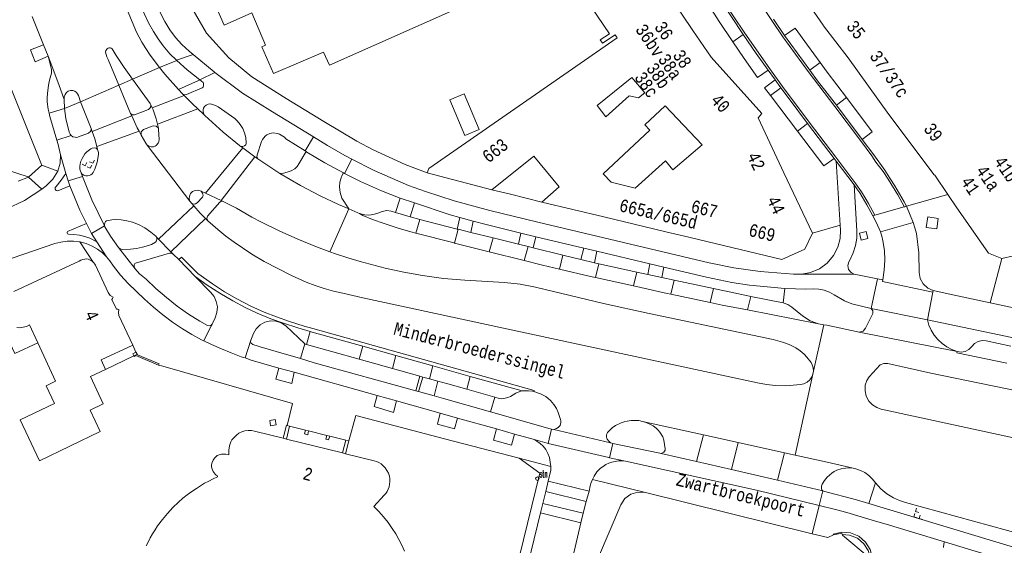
# Model space of a CAD drawing. Header units: metres. Extents: x 196790 to 198335, y 354523 to 356036.
# Tile 26 of 108: x 196879 to 197019, y 355715 to 355790. Entities that reach past the tile are written whole.
import ezdxf

# ---------------------------------------------------------------- set-up
doc = ezdxf.new("R2010")
doc.units = ezdxf.units.M
doc.linetypes.add('DGN Style 2', pattern=[186.027128, 111.616277, -74.410851])
doc.linetypes.add('DGN Style 3', pattern=[260.437979, 186.027128, -74.410851])
for name, color, linetype, lineweight in [('afdak', 252, 'DGN Style 2', 18), ('functiescheiding', 252, 'Continuous', 18), ('hoofdgebouw', 252, 'Continuous', 18), ('hoofdgebouw maaiveld', 252, 'Continuous', 18), ('huisnummer BAG', 252, 'Continuous', 18), ('kant asfaltverharding', 252, 'Continuous', 18), ('kant keiverharding', 252, 'Continuous', 18), ('kant klinkerverharding', 252, 'Continuous', 18), ('kant muur (extern)', 252, 'Continuous', 18), ('kant tegelverharding', 252, 'Continuous', 18), ('molgoot', 252, 'DGN Style 3', 18), ('overbouw', 252, 'Continuous', 18), ('schutting', 252, 'Continuous', 18), ('straatnaam', 252, 'Continuous', 18), ('straatnaambord', 252, 'Continuous', 18), ('tuinhuis', 252, 'DGN Style 2', 18), ('verh keisymbool', 2, 'Continuous', 0), ('vlakafsluiter grijs', 252, 'DGN Style 2', 18)]:
    doc.layers.add(name, color=color, linetype=linetype, lineweight=lineweight)
doc.styles.add('Style-Courier New', font='cour.ttf')
doc.styles.add('Style-simplex', font='simplex.shx')

# ---------------------------------------------------------------- blocks, each defined once
blk = doc.blocks.new('S435')
at = {"layer": 'straatnaambord', "color": 7, "linetype": 'Continuous', "lineweight": 0}
blk.add_circle((0, 0), 0.263, dxfattribs=at)
blk.add_circle((0, 0), 0.263, dxfattribs=at)
at = {"layer": 'straatnaambord', "color": 7, "linetype": 'Continuous', "lineweight": 0, "style": 'Style-simplex', "width": 0.428569}
blk.add_text('stn', height=1.05, dxfattribs=at).set_placement((0.32, 0.18))
blk = doc.blocks.new('S651')
at = {"layer": 'verh keisymbool', "color": 7, "linetype": 'Continuous', "lineweight": 0}
for p, q in [((-0.41, 0.75), (-0.41, 0.25)), ((0.09, 0.25), (-0.41, 0.25)), ((-0.41, -0.05), (-0.41, -0.55)), ((-0.41, -0.55), (0.09, -0.55)), ((0.39, -0.05), (0.39, -0.55)), ((0.39, -0.55), (0.89, -0.55))]:
    blk.add_line(p, q, dxfattribs=at)
at = {"layer": 'verh keisymbool', "color": 7, "linetype": 'Continuous', "lineweight": 0, "flags": 128}
blk.add_lwpolyline([(-0.41, -0.05), (-0.41, -0.05), (-0.41, -0.55), (-0.41, -0.55), (-0.41, -0.05)], close=True, dxfattribs=at)

msp = doc.modelspace()

# ---------------------------------------------------------------- linework, layer by layer
at = {"layer": 'afdak'}
for p, q in [((196916.958, 355732.449), (196916.615, 355732.543)), ((196919.24, 355731.879), (196916.958, 355732.449)), ((196919.672, 355731.771), (196919.24, 355731.879)), ((196922.271, 355731.121), (196919.672, 355731.771)), ((196922.687, 355731.017), (196922.271, 355731.121)), ((196924.978, 355730.445), (196922.687, 355731.017)), ((196924.948, 355728.507), (196925.388, 355730.348)), ((196925.388, 355730.348), (196924.978, 355730.445))]:
    msp.add_line(p, q, dxfattribs=at)
at = {"layer": 'afdak', "flags": 128}
for points in [[(196875.596, 355747.444), (196877.81, 355742.751), (196881.106, 355744.272)], [(196916.056, 355730.72), (196916.535, 355732.565), (196916.615, 355732.543)]]:
    msp.add_lwpolyline(points, dxfattribs=at)
at = {"layer": 'functiescheiding'}
for p, q in [((196981.581, 355788.171), (196980.09, 355787.13)), ((196991.054, 355783.07), (196992.526, 355784.186)), ((196894.577, 355781.789), (196898.412, 355783.476)), ((196887.202, 355778.576), (196892.648, 355780.943)), ((196897.397, 355777.714), (196901.953, 355779.491)), ((196994.857, 355778.085), (196996.297, 355779.177)), ((196884.883, 355777.646), (196882.705, 355776.957)), ((196898.142, 355775.382), (196903.904, 355777.58)), ((196888.851, 355774.35), (196894.49, 355776.572)), ((196989.296, 355774.427), (196990.741, 355775.52)), ((196895.518, 355774.415), (196889.506, 355772.216)), ((196885.853, 355773.784), (196883.807, 355773.137)), ((196904.976, 355765.573), (196910.307, 355772.023)), ((196912.02, 355770.77), (196907.211, 355764.548)), ((196898.281, 355759.037), (196903.34, 355763.781)), ((197000.334, 355762.439), (197004.826, 355763.741)), ((196904.969, 355761.987), (196900.053, 355757.225)), ((196934.953, 355759.893), (196935.495, 355761.82)), ((197000.039, 355762.354), (197000.334, 355762.439)), ((196888.047, 355761.265), (196888.765, 355759.867)), ((196940.446, 355758.486), (196940.995, 355760.442)), ((197001.116, 355760.063), (197005.8, 355761.42)), ((196945.411, 355757.249), (196945.964, 355759.216)), ((196950.389, 355756.008), (196950.947, 355757.994)), ((196955.415, 355754.786), (196955.904, 355756.778)), ((196960.535, 355753.587), (196961.015, 355755.543)), ((196965.959, 355752.384), (196966.443, 355754.355)), ((196971.274, 355751.211), (196971.762, 355753.201)), ((196976.868, 355750.032), (196977.353, 355752.01)), ((196982.21, 355748.963), (196982.679, 355750.877)), ((196999.809, 355749.158), (197007.809, 355747.567)), ((196919.387, 355744.034), (196919.909, 355745.888)), ((196926.89, 355741.943), (196927.389, 355743.793)), ((196932.109, 355742.473), (196931.602, 355740.63)), ((196936.875, 355739.166), (196937.381, 355740.999)), ((196942.704, 355739.511), (196942.194, 355737.681)), ((196975.916, 355731.191), (196974.929, 355727.388)), ((196980.874, 355730.093), (196979.897, 355726.242)), ((196986.475, 355724.724), (196987.441, 355728.639)), ((196959.23, 355721.723), (196953.452, 355723.13)), ((196953.039, 355721.446), (196958.781, 355720.026))]:
    msp.add_line(p, q, dxfattribs=at)
at = {"layer": 'functiescheiding', "flags": 128}
for points in [[(196885.657, 355766.616), (196887.066, 355763.175), (196888.047, 355761.265)], [(197008.608, 355751.517), (197001.41, 355753.03), (197001.454, 355753.253)]]:
    msp.add_lwpolyline(points, dxfattribs=at)
at = {"layer": 'hoofdgebouw'}
for p, q in [((196992.975, 355789.497), (196989.499, 355794.484)), ((197002.331, 355776.759), (196996.52, 355784.842)), ((196965.734, 355782.029), (196960.757, 355778.047)), ((196960.757, 355778.047), (196962.024, 355776.457)), ((196987.385, 355768.493), (196983.684, 355776.318)), ((197008.792, 355768.214), (197002.331, 355776.759)), ((196951.738, 355770.832), (196945.755, 355766.045)), ((196955.366, 355766.488), (196951.738, 355770.832)), ((196881.683, 355769.581), (196879.791, 355767.849)), ((196936.576, 355768.499), (196936.808, 355769.088)), ((196945.755, 355766.045), (196936.576, 355768.499)), ((196991.46, 355759.877), (196987.385, 355768.493)), ((196952.912, 355764.284), (196955.366, 355766.488)), ((196961.702, 355762.227), (196952.912, 355764.284)), ((196970.571, 355760.104), (196961.702, 355762.227)), ((196970.571, 355760.104), (196973.046, 355759.508)), ((196894.615, 355743.952), (196892.634, 355748.199)), ((196879.894, 355746.865), (196881.106, 355744.272)), ((196916.056, 355730.72), (196916.528, 355730.602)), ((196916.528, 355730.602), (196924.511, 355728.616)), ((196924.948, 355728.507), (196924.511, 355728.616)), ((196967.648, 355722.993), (196991.386, 355717.127))]:
    msp.add_line(p, q, dxfattribs=at)
at = {"layer": 'hoofdgebouw', "flags": 128}
for points in [[(196914.673, 355782.594), (196913.009, 355786.414), (196913.548, 355786.64), (196911.591, 355791.246), (196907.624, 355789.503), (196896.55, 355814.769), (196894.868, 355814.039), (196886.354, 355833.491), (196886.253, 355833.69)], [(196963.455, 355787.957), (196963.329, 355788.137), (196961.532, 355786.909), (196961.214, 355787.394), (196962.519, 355788.263), (196951.073, 355805.147), (196949.802, 355804.195), (196948.541, 355806.029)], [(196938.07, 355801.355), (196942.026, 355792.38), (196922.637, 355783.792), (196921.813, 355785.667), (196914.673, 355782.594)], [(196974.289, 355788.871), (196971.461, 355793.138), (196971.347, 355793.335)], [(196996.52, 355784.842), (196993.03, 355789.417), (196992.975, 355789.497)], [(196977.015, 355784.921), (196974.386, 355788.725), (196974.289, 355788.871)], [(196936.808, 355769.088), (196963.631, 355787.706), (196963.455, 355787.957)], [(196983.684, 355776.318), (196984.21, 355776.934), (196977.015, 355784.921)], [(196962.024, 355776.457), (196965.351, 355779.435), (196966.65, 355779.131), (196967.579, 355779.879), (196965.734, 355782.029)], [(196877.366, 355780.349), (196881.615, 355769.655), (196881.683, 355769.581)], [(196975.739, 355772.471), (196970.472, 355778.027), (196967.569, 355775.33), (196968.297, 355774.546), (196961.619, 355768.344), (196962.746, 355767.13), (196966.176, 355766.276)], [(196975.739, 355772.471), (196971.568, 355768.908), (196970.485, 355770.176), (196966.176, 355766.276)], [(196873.642, 355769.832), (196879.721, 355767.92), (196879.791, 355767.849)], [(197010.723, 355765.381), (197008.861, 355768.123), (197008.792, 355768.214)], [(197012.248, 355763.149), (197011.99, 355763.516), (197010.723, 355765.381)], [(197018.394, 355756.31), (197016.538, 355757.038), (197012.248, 355763.149)], [(196973.046, 355759.508), (196987.092, 355756.123), (196990.354, 355757.62), (196991.46, 355759.877)], [(197025.377, 355757.772), (197021.778, 355756.998), (197021.754, 355757.028), (197018.394, 355756.31)], [(196877.686, 355751.589), (196886.983, 355755.926), (196887.226, 355756.071), (196887.493, 355756.165), (196887.774, 355756.212), (196888.058, 355756.217), (196888.267, 355756.187), (196888.467, 355756.12), (196888.655, 355756.025), (196888.832, 355755.91), (196888.975, 355755.789)], [(196888.975, 355755.789), (196889.101, 355755.651), (196889.208, 355755.498), (196889.297, 355755.334), (196891.108, 355751.459), (196891.409, 355751.046), (196891.843, 355750.776), (196891.746, 355750.597), (196891.623, 355750.435), (196892.298, 355749.092), (196892.477, 355749.076), (196892.654, 355749.043), (196892.588, 355748.622), (196892.634, 355748.199)], [(196879.894, 355746.865), (196879.481, 355746.634), (196879.029, 355746.493), (196878.559, 355746.438), (196878.087, 355746.461)], [(196881.106, 355744.272), (196883.637, 355738.855), (196882.269, 355738.175), (196883.461, 355735.645), (196878.568, 355733.34), (196881.324, 355727.492), (196889.985, 355731.658), (196888.566, 355734.693), (196890.415, 355735.618), (196888.599, 355739.496), (196890.733, 355740.506)], [(196896.545, 355715.423), (196896.805, 355715.944), (196897.118, 355716.532), (196897.445, 355717.112), (196897.793, 355717.679), (196898.17, 355718.228), (196898.853, 355719.128), (196899.572, 355719.998), (196900.331, 355720.833), (196901.134, 355721.627), (196901.735, 355722.16), (196902.366, 355722.658), (196903.017, 355723.128), (196903.681, 355723.58), (196904.264, 355723.949), (196904.86, 355724.297), (196905.468, 355724.624), (196906.085, 355724.932), (196906.713, 355725.233), (196906.695, 355725.342), (196906.51, 355725.467), (196906.342, 355725.615), (196906.196, 355725.784), (196906.074, 355725.971), (196905.965, 355726.197), (196905.882, 355726.433), (196905.838, 355726.681), (196905.847, 355726.932), (196905.932, 355727.278), (196906.085, 355727.6), (196906.289, 355727.891), (196906.533, 355728.15), (196906.654, 355728.242), (196906.79, 355728.311), (196907.08, 355728.402), (196907.279, 355728.441), (196907.48, 355728.462), (196907.682, 355728.461), (196907.883, 355728.437), (196908.325, 355728.357), (196908.302, 355728.594), (196908.295, 355728.832), (196908.306, 355729.07), (196908.338, 355729.306), (196908.402, 355729.613), (196908.484, 355729.915), (196908.598, 355730.207), (196908.758, 355730.477), (196909.046, 355730.834), (196909.376, 355731.151), (196909.75, 355731.418), (196910.162, 355731.62), (196910.603, 355731.755), (196911.06, 355731.82), (196911.522, 355731.814), (196911.977, 355731.737), (196916.056, 355730.72)], [(196933.329, 355714.664), (196932.956, 355715.496), (196932.54, 355716.307), (196932.084, 355717.097), (196931.59, 355717.863), (196930.992, 355718.7), (196930.354, 355719.508), (196929.676, 355720.282), (196928.957, 355721.018), (196930.444, 355722.596), (196930.666, 355722.859), (196930.856, 355723.146), (196931.011, 355723.453), (196931.127, 355723.777), (196931.212, 355724.152), (196931.255, 355724.535), (196931.246, 355724.92), (196931.179, 355725.299), (196931.033, 355725.731), (196930.825, 355726.136), (196930.563, 355726.508), (196930.254, 355726.842), (196929.983, 355727.063), (196929.683, 355727.242), (196929.363, 355727.381), (196929.029, 355727.484), (196924.948, 355728.507)], [(196951.328, 355674.146), (196951.645, 355676.227), (196960.944, 355713.774), (196964.128, 355721.253), (196964.713, 355722.116), (196965.56, 355722.743), (196966.58, 355723.049), (196967.648, 355722.993)], [(196991.386, 355717.127), (196993.646, 355716.569), (196994.418, 355716.948)]]:
    msp.add_lwpolyline(points, dxfattribs=at)
at = {"layer": 'hoofdgebouw maaiveld', "flags": 128}
for points in [[(196890.733, 355740.506), (196890.111, 355741.851), (196894.615, 355743.952)], [(196995.676, 355717.009), (196995.629, 355717.226), (196994.429, 355716.953), (196994.418, 355716.948)], [(196999.728, 355713.662), (196999.557, 355713.679), (196995.697, 355716.913), (196995.676, 355717.009)]]:
    msp.add_lwpolyline(points, dxfattribs=at)
at = {"layer": 'kant asfaltverharding'}
for p, q in [((196881.898, 355786.711), (196880.299, 355790.728)), ((196881.898, 355786.711), (196882.551, 355785.069)), ((196892.648, 355780.943), (196894.32, 355776.937)), ((196901.154, 355780.351), (196901.724, 355779.721)), ((196901.953, 355779.491), (196901.724, 355779.721)), ((196887.202, 355778.576), (196888.689, 355774.795)), ((196894.49, 355776.572), (196894.32, 355776.937)), ((196897.397, 355777.714), (196897.179, 355778.147)), ((196904.735, 355776.797), (196903.904, 355777.58)), ((196888.851, 355774.35), (196888.689, 355774.795)), ((196895.814, 355773.837), (196895.518, 355774.415)), ((196898.271, 355774.82), (196898.142, 355775.382)), ((196889.611, 355771.799), (196889.506, 355772.216)), ((196910.307, 355772.023), (196910.04, 355772.218)), ((196912.02, 355770.77), (196910.307, 355772.023)), ((196912.45, 355770.455), (196912.02, 355770.77)), ((196915.576, 355768.392), (196912.45, 355770.455)), ((196887.454, 355767.974), (196887.262, 355768.457)), ((196904.976, 355765.573), (196904.375, 355765.848)), ((196902.774, 355764.445), (196903.052, 355764.115)), ((196907.211, 355764.548), (196904.976, 355765.573)), ((196907.515, 355764.409), (196907.211, 355764.548)), ((196903.052, 355764.115), (196903.34, 355763.781)), ((196904.969, 355761.987), (196905.299, 355761.649)), ((196898.065, 355759.258), (196898.281, 355759.037)), ((196898.281, 355759.037), (196900.053, 355757.225)), ((196945.411, 355757.249), (196940.446, 355758.486)), ((196950.389, 355756.008), (196945.411, 355757.249)), ((196900.053, 355757.225), (196900.356, 355756.915)), ((196900.356, 355756.915), (196901.19, 355756.123)), ((196903.532, 355753.723), (196901.19, 355756.123)), ((196965.959, 355752.384), (196960.535, 355753.587)), ((196976.868, 355750.032), (196971.274, 355751.211)), ((196992.322, 355746.993), (196982.21, 355748.963)), ((196993.066, 355746.857), (196992.322, 355746.993)), ((197012.059, 355743.042), (196998.105, 355745.825)), ((196932.109, 355742.473), (196927.389, 355743.793)), ((196937.381, 355740.999), (196932.109, 355742.473)), ((196942.704, 355739.511), (196937.381, 355740.999)), ((196950.101, 355737.442), (196942.704, 355739.511)), ((196951.581, 355737.402), (196951.765, 355737.344)), ((196975.916, 355731.191), (196967.252, 355733.11)), ((196954.586, 355731.962), (196962.674, 355730.076)), ((196980.874, 355730.093), (196975.916, 355731.191)), ((196987.441, 355728.639), (196980.874, 355730.093)), ((196988.957, 355728.303), (196987.441, 355728.639)), ((196952.704, 355720.079), (196958.425, 355718.68)), ((196958.425, 355718.68), (196956.001, 355708.235))]:
    msp.add_line(p, q, dxfattribs=at)
at = {"layer": 'kant asfaltverharding', "flags": 128}
for points in [[(196898.412, 355783.476), (196897.108, 355785.245), (196896.492, 355786.156), (196895.917, 355787.093), (196895.168, 355788.502), (196894.517, 355789.959), (196892.275, 355795.495)], [(196894.577, 355781.789), (196893.411, 355783.464), (196892.264, 355785.194), (196891.696, 355786.112), (196891.57, 355786.201), (196891.424, 355786.251), (196891.269, 355786.258), (196891.116, 355786.217), (196890.983, 355786.131), (196890.796, 355785.879), (196890.763, 355785.657), (196890.926, 355785.008), (196891.142, 355784.619), (196892.648, 355780.943)], [(196882.551, 355785.069), (196884.095, 355781.048), (196884.866, 355778.924)], [(196898.412, 355783.476), (196899.196, 355782.512), (196901.154, 355780.351)], [(196894.577, 355781.789), (196897.085, 355778.337), (196897.179, 355778.147)], [(196884.866, 355778.924), (196884.872, 355779.279), (196884.982, 355779.621), (196885.166, 355779.894), (196885.425, 355780.098), (196885.744, 355780.204), (196886.08, 355780.2), (196886.372, 355780.093), (196886.621, 355779.906), (196886.774, 355779.718), (196886.878, 355779.499), (196887.202, 355778.576)], [(196903.904, 355777.58), (196903.135, 355778.304), (196901.953, 355779.491)], [(196898.142, 355775.382), (196897.966, 355776.152), (196897.527, 355777.455), (196897.397, 355777.714)], [(196895.518, 355774.415), (196895.273, 355774.895), (196894.49, 355776.572)], [(196904.735, 355776.797), (196904.891, 355776.615), (196907.513, 355774.269), (196909.806, 355772.361), (196909.888, 355772.302), (196910.04, 355772.218)], [(196889.506, 355772.216), (196889.231, 355773.31), (196888.851, 355774.35)], [(196898.271, 355774.82), (196898.309, 355774.653), (196898.368, 355773.213), (196898.347, 355772.945), (196898.247, 355772.696), (196897.968, 355772.389), (196897.793, 355772.276), (196897.6, 355772.199), (196897.258, 355772.171), (196896.926, 355772.261), (196896.66, 355772.437)], [(196896.66, 355772.437), (196896.462, 355772.687), (196895.814, 355773.837)], [(196887.262, 355768.457), (196887.437, 355768.274), (196887.657, 355768.136), (196887.921, 355768.067), (196888.194, 355768.063), (196888.434, 355768.099), (196888.658, 355768.19), (196888.837, 355768.344), (196888.977, 355768.534), (196889.221, 355769.021), (196889.54, 355770.017), (196889.719, 355771.086), (196889.73, 355771.379), (196889.667, 355771.666), (196889.611, 355771.799)], [(196890.597, 355760.944), (196888.778, 355764.633), (196887.454, 355767.974)], [(196915.576, 355768.392), (196918.526, 355766.671), (196921.303, 355765.216), (196923.939, 355763.96), (196925.42, 355763.335)], [(196904.375, 355765.848), (196903.898, 355766.013), (196903.504, 355765.983), (196903.144, 355765.807), (196902.868, 355765.517), (196902.704, 355765.157), (196902.675, 355764.762), (196902.774, 355764.445)], [(196922.717, 355757.24), (196920.802, 355757.95), (196918.118, 355759.033), (196915.473, 355760.209), (196912.881, 355761.496), (196911.587, 355762.173), (196909.402, 355763.453), (196907.515, 355764.409)], [(196903.34, 355763.781), (196904.233, 355762.743), (196904.969, 355761.987)], [(196925.42, 355763.335), (196926.693, 355762.79), (196926.911, 355762.686)], [(196898.065, 355759.258), (196897.902, 355759.467), (196897.213, 355760.036), (196896.352, 355760.649), (196895.418, 355761.144), (196894.605, 355761.45), (196893.762, 355761.662), (196892.99, 355761.777), (196892.21, 355761.816), (196891.641, 355761.802), (196890.905, 355761.657), (196890.753, 355761.558), (196890.633, 355761.366), (196890.586, 355761.144), (196890.597, 355760.944)], [(196905.299, 355761.649), (196906.73, 355760.425), (196907.893, 355759.489), (196909.09, 355758.597), (196911.564, 355756.926), (196913.342, 355755.881), (196917.219, 355753.874), (196918.261, 355753.382), (196919.325, 355752.939), (196920.608, 355752.466), (196921.907, 355752.038), (196923.222, 355751.66), (196924.551, 355751.337), (196927.402, 355750.707), (196947.453, 355746.362), (196979.879, 355739.401), (196983.619, 355738.575), (196984.902, 355738.349), (196986.198, 355738.21), (196987.634, 355738.176), (196989.736, 355738.353), (196990.23, 355738.458), (196990.682, 355738.682), (196991.068, 355739.019), (196991.36, 355739.44), (196991.511, 355739.836)], [(196934.953, 355759.893), (196934.245, 355760.074), (196932.433, 355760.589), (196930.423, 355761.248), (196928.77, 355761.845), (196927.414, 355762.384), (196926.911, 355762.686)], [(196940.446, 355758.486), (196940.402, 355758.497), (196934.953, 355759.893)], [(196991.511, 355739.836), (196991.568, 355740.256), (196991.529, 355740.722), (196991.401, 355741.172), (196991.237, 355741.502), (196990.662, 355742.265), (196990.252, 355742.686), (196989.678, 355743.171), (196989.054, 355743.589), (196988.135, 355744.057), (196987.163, 355744.402), (196985.831, 355744.767), (196968.164, 355748.477), (196961.683, 355749.878), (196951.974, 355752.192), (196949.794, 355752.615), (196947.585, 355752.849), (196941.929, 355753.201), (196938.902, 355753.463), (196935.891, 355753.863), (196933.22, 355754.341), (196930.572, 355754.932), (196927.018, 355755.847), (196925.256, 355756.363), (196923.515, 355756.944), (196922.717, 355757.24)], [(196955.415, 355754.786), (196952.995, 355755.358), (196950.389, 355756.008)], [(196960.535, 355753.587), (196959.83, 355753.743), (196955.415, 355754.786)], [(196919.909, 355745.888), (196918.118, 355746.409), (196916.079, 355747.068), (196914.278, 355747.708), (196912.349, 355748.49), (196910.642, 355749.307), (196908.854, 355750.269), (196907.012, 355751.349), (196905.233, 355752.491), (196903.532, 355753.723)], [(196971.274, 355751.211), (196970.764, 355751.319), (196965.959, 355752.384)], [(196982.21, 355748.963), (196978.599, 355749.667), (196976.868, 355750.032)], [(196998.105, 355745.825), (196993.47, 355746.783), (196993.066, 355746.857)], [(196927.389, 355743.793), (196920.167, 355745.813), (196919.909, 355745.888)], [(197019.144, 355741.39), (197012.024, 355742.869), (197012.059, 355743.042)], [(197037.586, 355734.006), (197024.279, 355736.693), (197008.287, 355739.994), (197002.158, 355741.343), (197001.609, 355741.34), (197001.085, 355741.179), (196999.531, 355739.471), (196999.193, 355738.919), (196998.972, 355738.241), (196998.928, 355737.477), (196999.095, 355736.701), (196999.467, 355736), (196999.993, 355735.444), (197000.599, 355735.067), (197001.213, 355734.863), (197033.912, 355727.764), (197035.561, 355727.46)], [(196951.581, 355737.402), (196950.988, 355737.472), (196950.393, 355737.479), (196950.101, 355737.442)], [(196951.765, 355737.344), (196952.712, 355737.045), (196953.101, 355736.858), (196953.466, 355736.628), (196954.129, 355736.076), (196954.591, 355735.531), (196954.97, 355734.925), (196955.226, 355734.393), (196955.562, 355733.395), (196955.609, 355733.167), (196955.602, 355732.934), (196955.482, 355732.542), (196955.371, 355732.368), (196955.222, 355732.225), (196954.999, 355732.091), (196954.586, 355731.962)], [(196967.252, 355733.11), (196966.695, 355733.217), (196966.145, 355733.249), (196965.595, 355733.226), (196965.05, 355733.153), (196964.619, 355733.051), (196964.202, 355732.904), (196963.409, 355732.516), (196962.915, 355732.178), (196962.47, 355731.778), (196962.253, 355731.528), (196962.162, 355731.337), (196962.112, 355731.131), (196962.103, 355730.92), (196962.133, 355730.741), (196962.202, 355730.574), (196962.415, 355730.285), (196962.674, 355730.076)], [(196997.242, 355726.438), (196993.547, 355727.287), (196988.957, 355728.303)], [(197000.412, 355724.371), (196999.987, 355724.882), (196999.493, 355725.388), (196998.917, 355725.813), (196998.279, 355726.139), (196997.606, 355726.354), (196997.242, 355726.438)], [(197000.412, 355724.371), (197001.179, 355723.494), (197002.051, 355722.815), (197002.994, 355722.24), (197003.832, 355721.857), (197004.708, 355721.568), (197024.064, 355716.238), (197025.719, 355715.817), (197029.312, 355714.712), (197030.278, 355714.362), (197031.212, 355713.934)], [(196952.704, 355720.079), (196946.498, 355694.593), (196945.759, 355691.669), (196945.355, 355690.327), (196944.845, 355689.022), (196944.218, 355687.768), (196943.466, 355686.584), (196942.385, 355685.203), (196941.179, 355683.93), (196939.853, 355682.781), (196938.417, 355681.775), (196937.294, 355681.154), (196936.111, 355680.657), (196933.639, 355679.984), (196879.163, 355669.57), (196878.413, 355669.487), (196877.629, 355669.522), (196876.84, 355669.688)]]:
    msp.add_lwpolyline(points, dxfattribs=at)
at = {"layer": 'kant keiverharding'}
msp.add_line((196999.489, 355721.435), (197000.412, 355724.371), dxfattribs=at)
at = {"layer": 'kant keiverharding', "flags": 128}
for points in [[(196889.611, 355771.799), (196889.391, 355771.982), (196889.127, 355772.027), (196888.863, 355771.981), (196888.627, 355771.874), (196888.098, 355771.463), (196887.814, 355771.165), (196887.582, 355770.85), (196887.392, 355770.508), (196887.248, 355770.152), (196887.15, 355769.781), (196887.093, 355769.382), (196887.098, 355768.979), (196887.158, 355768.711), (196887.262, 355768.457)], [(196892.612, 355757.848), (196891.473, 355759.469), (196890.659, 355760.815), (196890.597, 355760.944)], [(196898.065, 355759.258), (196898.059, 355759.008), (196897.992, 355758.787), (196897.849, 355758.631), (196897.275, 355758.3), (196896.856, 355758.132), (196896.005, 355757.882), (196895.135, 355757.71), (196894.315, 355757.613), (196893.123, 355757.583), (196892.835, 355757.653), (196892.612, 355757.848)], [(197029.298, 355710.637), (197028.376, 355711.375), (197027.419, 355712.045), (197026.152, 355712.818), (197024.836, 355713.504), (197023.263, 355714.183), (197021.643, 355714.744), (196999.489, 355721.435)]]:
    msp.add_lwpolyline(points, dxfattribs=at)
at = {"layer": 'kant klinkerverharding'}
for p, q in [((196985.88, 355790.339), (196987.477, 355788.025)), ((196987.477, 355788.025), (196991.054, 355783.07)), ((196900.856, 355784.5), (196903.205, 355785.334)), ((196904.163, 355781.7), (196906.324, 355782.773)), ((196986.928, 355780.586), (196986.113, 355781.704)), ((196986.928, 355780.586), (196985.444, 355779.493)), ((196985.444, 355779.493), (196989.296, 355774.427)), ((196998.506, 355773.245), (196994.857, 355778.085)), ((196994.535, 355770.535), (196990.741, 355775.52)), ((196919.186, 355771.598), (196920.366, 355773.578)), ((196884.328, 355771.03), (196884.265, 355769.846)), ((196884.328, 355771.03), (196885.069, 355768.366)), ((196925.833, 355770.436), (196924.792, 355768.397)), ((196994.535, 355770.535), (196994.825, 355770.154)), ((196994.825, 355770.154), (196997.377, 355766.759)), ((196995.387, 355761.02), (196994.825, 355770.154)), ((196879.791, 355767.849), (196878.311, 355767.297)), ((196879.791, 355767.849), (196881.661, 355766.136)), ((196885.069, 355768.366), (196885.408, 355767.327)), ((196885.408, 355767.327), (196885.657, 355766.616)), ((196932.726, 355764.86), (196932.047, 355762.849)), ((197004.832, 355763.727), (197010.723, 355765.381)), ((196932.047, 355762.849), (196934.146, 355762.199)), ((196934.736, 355764.197), (196934.146, 355762.199)), ((197004.832, 355763.727), (197004.826, 355763.741)), ((197005.8, 355761.42), (197004.832, 355763.727)), ((196934.146, 355762.199), (196935.495, 355761.82)), ((196935.495, 355761.82), (196940.837, 355760.481)), ((196941.235, 355762.132), (196940.837, 355760.481)), ((196943.129, 355761.612), (196942.763, 355760.001)), ((196940.837, 355760.481), (196940.995, 355760.442)), ((196940.995, 355760.442), (196942.763, 355760.001)), ((196991.46, 355759.877), (196995.387, 355761.02)), ((196888.765, 355759.867), (196889.528, 355758.658)), ((196889.528, 355758.658), (196890.862, 355756.544)), ((196942.763, 355760.001), (196945.964, 355759.216)), ((196945.964, 355759.216), (196949.583, 355758.329)), ((196949.888, 355759.911), (196949.583, 355758.329)), ((196952.024, 355759.392), (196951.652, 355757.821)), ((196949.583, 355758.329), (196950.947, 355757.994)), ((196950.947, 355757.994), (196951.652, 355757.821)), ((196951.652, 355757.821), (196955.904, 355756.778)), ((196958.853, 355757.768), (196958.455, 355756.153)), ((196960.739, 355757.319), (196960.394, 355755.679)), ((196955.904, 355756.778), (196958.455, 355756.153)), ((196958.455, 355756.153), (196960.394, 355755.679)), ((196960.394, 355755.679), (196961.015, 355755.543)), ((196961.015, 355755.543), (196966.443, 355754.355)), ((196968.28, 355755.525), (196967.973, 355754.02)), ((196970.281, 355755.049), (196970.004, 355753.576)), ((196966.443, 355754.355), (196967.973, 355754.02)), ((196967.973, 355754.02), (196970.004, 355753.576)), ((196970.004, 355753.576), (196971.762, 355753.201)), ((196971.762, 355753.201), (196977.353, 355752.01)), ((197000.703, 355753.384), (196999.809, 355749.158)), ((197000.703, 355753.384), (197001.454, 355753.253)), ((196987.509, 355752.022), (196982.45, 355752.481)), ((196987.509, 355752.022), (196987.273, 355749.959)), ((197008.608, 355751.517), (197008.65, 355751.726)), ((196982.679, 355750.877), (196987.273, 355749.959)), ((197007.809, 355747.567), (197008.608, 355751.517)), ((197007.809, 355747.567), (197024.426, 355744.053)), ((196911.434, 355744.671), (196910.624, 355742.129)), ((196918.521, 355742.034), (196919.112, 355744.147)), ((196919.387, 355744.034), (196926.89, 355741.943)), ((196926.89, 355741.943), (196931.602, 355740.63)), ((196931.602, 355740.63), (196935.537, 355739.534)), ((196935.537, 355739.534), (196934.965, 355737.46)), ((196935.962, 355739.417), (196935.344, 355737.356)), ((196935.537, 355739.534), (196935.962, 355739.417)), ((196935.962, 355739.417), (196936.875, 355739.166)), ((196936.875, 355739.166), (196938.091, 355738.831)), ((196938.091, 355738.831), (196937.536, 355736.752)), ((196942.194, 355737.681), (196946.207, 355736.546)), ((196934.965, 355737.46), (196935.344, 355737.356)), ((196935.344, 355737.356), (196937.536, 355736.752)), ((196946.207, 355736.546), (196945.587, 355734.485)), ((196954.264, 355732.025), (196953.788, 355729.972)), ((196953.813, 355724.605), (196953.452, 355723.13)), ((196953.804, 355724.607), (196953.813, 355724.605)), ((196953.813, 355724.605), (196959.617, 355723.186)), ((196953.452, 355723.13), (196953.039, 355721.446)), ((196959.23, 355721.723), (196959.617, 355723.186)), ((196953.039, 355721.446), (196952.704, 355720.079)), ((196958.781, 355720.026), (196959.23, 355721.723)), ((196958.425, 355718.68), (196958.781, 355720.026))]:
    msp.add_line(p, q, dxfattribs=at)
at = {"layer": 'kant klinkerverharding', "flags": 128}
for points in [[(196981.581, 355788.171), (196979.892, 355790.67), (196978.225, 355793.179)], [(196980.09, 355787.13), (196978.146, 355790.028), (196976.706, 355792.222)], [(196981.581, 355788.171), (196983.439, 355785.471), (196985.118, 355783.087)], [(196992.526, 355784.186), (196990.748, 355786.624), (196988.999, 355789.082), (196987.477, 355788.025)], [(196985.118, 355783.087), (196983.597, 355782.065), (196981.706, 355784.771), (196980.09, 355787.13)], [(196906.324, 355782.773), (196906.218, 355782.852), (196903.205, 355785.334)], [(196904.163, 355781.7), (196902.393, 355783.139), (196900.912, 355784.446)], [(196996.297, 355779.177), (196993.549, 355782.81), (196992.526, 355784.186)], [(196986.113, 355781.704), (196986.019, 355781.833), (196985.118, 355783.087)], [(196994.857, 355778.085), (196993.522, 355779.832), (196992.181, 355781.57), (196991.054, 355783.07)], [(196904.163, 355781.7), (196904.635, 355781.317), (196904.701, 355781.181), (196904.717, 355780.92), (196904.634, 355780.672), (196904.528, 355780.557), (196902.287, 355779.622), (196901.991, 355779.59), (196901.724, 355779.721)], [(196985.444, 355779.493), (196984.599, 355780.583), (196986.113, 355781.704)], [(196990.741, 355775.52), (196988.107, 355778.994), (196986.928, 355780.586)], [(196998.506, 355773.245), (196999.97, 355774.332), (196996.297, 355779.177)], [(196989.296, 355774.427), (196993.078, 355769.455), (196994.535, 355770.535)], [(197004.826, 355763.741), (197004.504, 355764.348), (197003.852, 355765.492), (197003.177, 355766.622), (197002.478, 355767.737), (197001.755, 355768.837), (197000.169, 355771.047), (196998.506, 355773.245)], [(196915.576, 355768.392), (196916.095, 355768.439), (196916.603, 355768.554), (196917.173, 355768.756), (196917.699, 355769.054), (196918.034, 355769.369), (196918.301, 355769.744), (196919.341, 355771.499)], [(196919.433, 355771.44), (196922.003, 355769.881), (196924.655, 355768.467)], [(196883.928, 355768.704), (196883.244, 355767.554), (196882.285, 355766.622), (196881.661, 355766.136)], [(196884.265, 355769.846), (196884.264, 355769.838), (196883.928, 355768.704)], [(196924.655, 355768.467), (196924.46, 355768.132), (196924.305, 355767.767), (196924.136, 355767.139), (196924.075, 355766.492), (196924.103, 355766.072), (196924.176, 355765.657), (196924.422, 355764.853), (196925.42, 355763.335)], [(196885.069, 355768.366), (196884.428, 355767.425), (196883.697, 355766.552), (196883.567, 355766.373), (196883.576, 355766.151), (196883.719, 355765.983), (196883.936, 355765.938), (196885.657, 355766.616)], [(196881.661, 355766.136), (196879.216, 355764.543), (196876.583, 355763.285)], [(197000.039, 355762.354), (196999.181, 355763.947), (196998.174, 355765.615), (196997.781, 355766.191), (196997.377, 355766.759)], [(196926.911, 355762.686), (196927.671, 355762.523), (196928.131, 355762.477), (196928.594, 355762.491), (196929.063, 355762.574), (196929.516, 355762.722), (196930.166, 355762.987), (196930.794, 355763.124), (196931.432, 355763.041), (196932.047, 355762.849)], [(197001.116, 355760.063), (197000.508, 355761.466), (197000.039, 355762.354)], [(196989.925, 355754.043), (196991.184, 355754.283), (196992.421, 355754.818), (196993.533, 355755.64), (196994.428, 355756.696), (196995.043, 355757.894), (196995.367, 355759.134), (196995.424, 355760.325), (196995.387, 355761.02)], [(196998.145, 355759.882), (196999.108, 355760.15), (196999.344, 355759.153), (196998.381, 355758.885), (196998.145, 355759.882)], [(197001.454, 355753.253), (197001.675, 355754.637), (197001.751, 355756.036), (197001.68, 355757.435), (197001.462, 355758.819), (197001.309, 355759.444), (197001.116, 355760.063)], [(197008.65, 355751.726), (197007.885, 355752.089), (197007.234, 355752.692), (197006.797, 355753.464), (197006.619, 355754.292), (197006.571, 355757.073), (197006.256, 355759.836), (197006.047, 355760.631), (197005.8, 355761.42)], [(196877.421, 355756.319), (196883.537, 355758.405), (196884.381, 355758.634), (196885.271, 355758.757), (196886.184, 355758.762), (196887.098, 355758.646)], [(196887.098, 355758.646), (196887.989, 355758.409), (196888.833, 355758.06), (196889.61, 355757.611), (196890.306, 355757.081)], [(196983.972, 355754.436), (196988.733, 355754.065), (196989.925, 355754.043)], [(196905.93, 355746.962), (196906.363, 355747.86), (196906.614, 355748.616), (196906.69, 355749.401), (196906.522, 355750.158), (196906.209, 355750.872), (196905.718, 355751.492), (196903.532, 355753.723)], [(196977.353, 355752.01), (196982.476, 355750.918), (196982.679, 355750.877)], [(196987.509, 355752.022), (196989.011, 355751.957), (196990.519, 355751.924), (196991.542, 355751.95), (196992.327, 355751.913), (196993.106, 355751.763), (196993.856, 355751.502), (196994.553, 355751.139), (196995.999, 355750.25), (196997.041, 355749.819), (196999.809, 355749.158)], [(196992.322, 355746.993), (196991.104, 355747.413), (196990.023, 355748.114), (196988.523, 355749.37), (196987.935, 355749.744), (196987.273, 355749.959)], [(196999.809, 355749.158), (197000.049, 355748.863), (197000.026, 355748.483), (196999.015, 355746.379), (196998.642, 355745.967), (196998.105, 355745.825)], [(196919.112, 355744.147), (196916.416, 355746.694), (196915.747, 355747.152), (196914.992, 355747.387), (196914.233, 355747.425), (196913.438, 355747.228), (196912.768, 355746.85), (196912.208, 355746.289), (196911.816, 355745.62), (196911.434, 355744.671)], [(197007.809, 355747.567), (197008.034, 355746.817), (197008.362, 355746.083), (197008.79, 355745.387), (197009.312, 355744.747), (197009.914, 355744.183), (197010.58, 355743.708), (197011.289, 355743.331), (197012.059, 355743.042)], [(196904.755, 355744.568), (196905.802, 355746.684), (196905.93, 355746.962)], [(196910.624, 355742.129), (196910.066, 355742.316), (196908.646, 355742.844), (196907.244, 355743.42), (196905.824, 355744.054), (196904.755, 355744.568)], [(196919.112, 355744.147), (196919.167, 355744.095), (196919.387, 355744.034)], [(197019.691, 355743.826), (197016.203, 355744.55), (197015.631, 355744.605), (197015.042, 355744.477), (197014.521, 355744.172), (197014.138, 355743.744), (197013.732, 355743.348), (197013.205, 355743.076), (197012.622, 355742.974), (197012.059, 355743.042)], [(196918.521, 355742.034), (196920.479, 355741.447), (196934.965, 355737.46)], [(196938.091, 355738.831), (196939.512, 355738.44), (196942.194, 355737.681)], [(196937.536, 355736.752), (196938.892, 355736.379), (196945.587, 355734.485)], [(196950.101, 355737.442), (196950.082, 355737.44), (196949.779, 355737.356), (196949.197, 355737.127), (196948.446, 355736.667), (196948.179, 355736.543), (196947.689, 355736.397), (196947.182, 355736.338), (196946.793, 355736.372), (196946.207, 355736.546)], [(196915.029, 355732.603), (196914.891, 355733.368), (196914.128, 355733.251), (196914.25, 355732.469), (196915.029, 355732.603)], [(196969.891, 355728.55), (196970.097, 355728.625), (196970.257, 355728.726), (196970.377, 355728.872), (196970.438, 355729.034), (196970.445, 355729.207), (196970.283, 355730.416), (196970.112, 355730.889), (196969.704, 355731.564), (196969.451, 355731.868), (196969.163, 355732.138), (196968.732, 355732.459), (196968.269, 355732.732), (196967.776, 355732.946), (196967.252, 355733.11)], [(196951.662, 355730.566), (196952.184, 355730.3), (196952.664, 355729.964), (196953.091, 355729.562), (196953.453, 355729.101), (196953.76, 355728.546), (196953.969, 355727.947), (196954.101, 355727.329), (196954.183, 355726.702)], [(196954.183, 355726.702), (196954.164, 355726.177), (196953.804, 355724.607)], [(196964.794, 355727.429), (196964.308, 355727.481), (196963.82, 355727.477), (196963.335, 355727.42), (196962.859, 355727.311), (196962.42, 355727.158), (196962.002, 355726.956), (196961.607, 355726.711), (196961.237, 355726.431), (196960.744, 355725.921), (196960.352, 355725.329), (196960.132, 355724.85)], [(196997.242, 355726.438), (196996.705, 355726.492), (196996.166, 355726.466), (196995.528, 355726.351), (196994.908, 355726.161), (196994.527, 355725.984), (196994.179, 355725.749), (196993.555, 355725.19), (196993.16, 355724.714), (196992.846, 355724.181), (196992.725, 355723.894), (196992.722, 355723.528), (196992.796, 355723.353), (196992.897, 355723.243)], [(196960.132, 355724.85), (196959.929, 355724.41), (196959.779, 355723.926), (196959.617, 355723.186)]]:
    msp.add_lwpolyline(points, dxfattribs=at)
at = {"layer": 'kant muur (extern)'}
for p, q in [((196916.528, 355730.602), (196916.958, 355732.449)), ((196916.958, 355732.449), (196916.615, 355732.543)), ((196919.672, 355731.771), (196919.24, 355731.879)), ((196922.687, 355731.017), (196922.271, 355731.121)), ((196924.978, 355730.445), (196924.511, 355728.616)), ((196924.948, 355728.507), (196925.388, 355730.348)), ((196925.388, 355730.348), (196924.978, 355730.445))]:
    msp.add_line(p, q, dxfattribs=at)
at = {"layer": 'kant muur (extern)', "flags": 128}
for points in [[(196895.071, 355742.974), (196894.612, 355742.732), (196894.777, 355742.42)], [(196894.777, 355742.42), (196894.818, 355742.343), (196895.061, 355742.471), (196898.298, 355741.096), (196898.306, 355741.114)], [(196898.306, 355741.114), (196898.381, 355741.283), (196895.295, 355742.595), (196895.09, 355742.984), (196895.071, 355742.974)], [(196916.056, 355730.72), (196916.535, 355732.565), (196916.615, 355732.543)], [(196919.672, 355731.771), (196919.537, 355731.218), (196919.105, 355731.322), (196919.24, 355731.879)], [(196922.687, 355731.017), (196922.517, 355730.473), (196922.127, 355730.576), (196922.271, 355731.121)]]:
    msp.add_lwpolyline(points, dxfattribs=at)
at = {"layer": 'kant tegelverharding'}
for p, q in [((196882.551, 355785.069), (196883.036, 355783.204)), ((196898.412, 355783.476), (196900.912, 355784.446)), ((196900.912, 355784.446), (196900.856, 355784.5)), ((196892.648, 355780.943), (196894.577, 355781.789)), ((196884.866, 355778.924), (196884.883, 355777.646)), ((196887.202, 355778.576), (196884.883, 355777.646)), ((196919.341, 355771.499), (196919.186, 355771.598)), ((196919.433, 355771.44), (196919.341, 355771.499)), ((196924.792, 355768.397), (196924.655, 355768.467)), ((196885.408, 355767.327), (196887.454, 355767.974)), ((196925.27, 355768.149), (196924.792, 355768.397)), ((196932.726, 355764.86), (196934.736, 355764.197)), ((196941.235, 355762.132), (196943.129, 355761.612)), ((196888.765, 355759.867), (196890.597, 355760.944)), ((196949.888, 355759.911), (196952.024, 355759.392)), ((196952.024, 355759.392), (196958.853, 355757.768)), ((196958.853, 355757.768), (196960.739, 355757.319)), ((196960.739, 355757.319), (196968.28, 355755.525)), ((196890.862, 355756.544), (196890.306, 355757.081)), ((196968.28, 355755.525), (196970.281, 355755.049)), ((197000.703, 355753.384), (196997.4, 355754.07)), ((197008.65, 355751.726), (197008.868, 355751.676)), ((197016.739, 355749.987), (197037.846, 355745.54)), ((196912.467, 355743.826), (196912.776, 355743.712)), ((196912.776, 355743.712), (196915.042, 355743.076)), ((196915.042, 355743.076), (196918.521, 355742.034)), ((196898.306, 355741.114), (196898.884, 355740.948)), ((196917.637, 355740.091), (196915.446, 355740.705)), ((196929.454, 355736.783), (196917.637, 355740.091)), ((196932.187, 355736.018), (196929.454, 355736.783)), ((196938.419, 355734.273), (196932.187, 355736.018)), ((196940.887, 355733.583), (196938.419, 355734.273)), ((196946.44, 355732.028), (196940.887, 355733.583)), ((196948.998, 355731.312), (196946.44, 355732.028)), ((196954.264, 355732.025), (196954.586, 355731.962)), ((196949.684, 355727.853), (196939.013, 355730.632)), ((196951.662, 355730.566), (196948.998, 355731.312)), ((196962.674, 355730.076), (196962.985, 355729.974)), ((196964.794, 355727.429), (196962.531, 355727.932)), ((196969.891, 355728.55), (196974.929, 355727.388)), ((196974.929, 355727.388), (196979.897, 355726.242)), ((196979.897, 355726.242), (196986.475, 355724.724)), ((196986.475, 355724.724), (196992.897, 355723.243))]:
    msp.add_line(p, q, dxfattribs=at)
at = {"layer": 'kant tegelverharding', "flags": 128}
for points in [[(196884.016, 355834.229), (196886.027, 355829.004), (196887.301, 355825.835), (196894.213, 355810.088), (196898.378, 355800.742), (196901.815, 355794.121), (196905.103, 355788.352), (196908.321, 355784.865), (196911.564, 355782.152), (196916.497, 355779.039), (196921.852, 355775.771), (196926.549, 355772.975), (196928.865, 355771.759), (196933.424, 355769.677), (196936.576, 355768.499)], [(196890.575, 355800.943), (196890.778, 355800.686), (196891.233, 355800.193), (196891.721, 355799.733), (196892.239, 355799.308), (196894.197, 355797.916), (196894.983, 355797.207), (196895.708, 355796.402), (196896.356, 355795.534), (196897.082, 355794.383), (196897.703, 355793.172), (196898.4, 355791.577), (196899.177, 355790.019), (196899.886, 355788.845), (196900.708, 355787.739), (196901.633, 355786.718), (196902.647, 355785.794), (196903.205, 355785.334)], [(196900.856, 355784.5), (196899.899, 355785.433), (196898.948, 355786.531), (196898.228, 355787.53), (196897.579, 355788.576), (196896.881, 355789.834), (196896.259, 355791.131), (196895.567, 355792.698), (196894.504, 355794.461), (196893.238, 355795.967), (196893.067, 355796.109), (196892.851, 355796.16), (196892.691, 355796.131), (196892.544, 355796.062), (196892.419, 355795.959), (196892.323, 355795.828), (196892.269, 355795.61), (196892.275, 355795.495)], [(196881.898, 355786.711), (196880.074, 355785.978), (196880.714, 355784.292), (196882.551, 355785.069)], [(196882.705, 355776.957), (196882.572, 355777.521), (196882.45, 355778.582), (196882.44, 355779.173), (196882.471, 355779.764), (196882.61, 355780.939), (196882.749, 355781.659), (196883.025, 355782.656), (196883.036, 355783.204)], [(196920.366, 355773.578), (196914.506, 355777.139), (196910.27, 355779.822), (196906.324, 355782.773)], [(196901.154, 355780.351), (196903.969, 355781.604), (196904.163, 355781.7)], [(196910.04, 355772.218), (196910.32, 355772.223), (196910.543, 355772.308), (196910.712, 355772.477), (196910.788, 355772.682), (196910.708, 355773.53), (196910.538, 355774.163), (196910.288, 355774.769), (196909.934, 355775.344), (196909.507, 355775.867), (196909.162, 355776.198), (196906.809, 355777.868), (196906.42, 355778.082), (196905.999, 355778.22), (196905.691, 355778.281), (196905.377, 355778.264), (196905.088, 355778.131), (196904.851, 355777.917), (196904.702, 355777.699), (196904.632, 355777.444), (196904.641, 355777.199), (196904.735, 355776.797)], [(196883.807, 355773.137), (196882.818, 355776.481), (196882.705, 355776.957)], [(196884.883, 355777.646), (196885.107, 355776.206), (196885.586, 355774.244), (196885.685, 355773.994), (196885.853, 355773.784)], [(196897.179, 355778.147), (196897.138, 355777.762), (196896.852, 355777.501), (196894.884, 355776.727), (196894.562, 355776.724), (196894.32, 355776.937)], [(196885.853, 355773.784), (196886.107, 355773.618), (196886.398, 355773.531), (196886.645, 355773.528), (196886.884, 355773.589), (196888.331, 355774.145), (196888.64, 355774.399), (196888.689, 355774.795)], [(196898.271, 355774.82), (196897.965, 355775.133), (196897.528, 355775.148), (196896.155, 355774.648), (196895.808, 355774.317), (196895.814, 355773.837)], [(196919.186, 355771.598), (196916.407, 355773.333), (196916.238, 355773.574), (196915.523, 355773.999), (196915.228, 355774.095), (196914.613, 355774.158), (196914.159, 355774.085), (196913.744, 355773.887), (196913.501, 355773.695), (196913.286, 355773.471), (196913.109, 355773.215), (196912.982, 355772.931), (196912.329, 355771.027), (196912.31, 355770.724), (196912.45, 355770.455)], [(196884.328, 355771.03), (196883.987, 355772.529), (196883.807, 355773.137)], [(196925.833, 355770.436), (196924.852, 355770.934), (196922.354, 355772.37), (196920.366, 355773.578)], [(196983.972, 355754.436), (196980.256, 355754.954), (196976.726, 355755.649), (196952.302, 355761.46), (196945.473, 355763.121), (196940.386, 355764.516), (196936.322, 355765.803), (196933.922, 355766.687), (196929.013, 355768.823), (196925.833, 355770.436)], [(196932.726, 355764.86), (196930.069, 355765.905), (196927.057, 355767.242), (196925.27, 355768.149)], [(196904.375, 355765.848), (196904.557, 355765.608), (196904.626, 355765.447), (196904.645, 355765.273), (196904.609, 355765.146), (196904.534, 355765.038), (196903.777, 355764.191), (196903.578, 355764.071), (196903.349, 355764.033), (196903.052, 355764.115)], [(196997.4, 355754.07), (196996.932, 355754.282), (196996.571, 355754.731), (196996.468, 355755.297), (196996.614, 355755.79), (196996.808, 355756.137), (196997.259, 355757.096), (196997.574, 355758.119), (196997.739, 355759.177), (196997.753, 355760.237), (196997.377, 355766.759)], [(196907.515, 355764.409), (196907.243, 355764.428), (196907.009, 355764.287), (196905.289, 355762.297), (196905.169, 355761.971), (196905.299, 355761.649)], [(196934.736, 355764.197), (196939.812, 355762.522), (196941.235, 355762.132)], [(196943.129, 355761.612), (196944.985, 355761.103), (196949.888, 355759.911)], [(197007.657, 355760.711), (197009.145, 355760.516), (197009.339, 355762.003), (197007.852, 355762.198), (197007.657, 355760.711)], [(196904.755, 355744.568), (196904.423, 355744.727), (196903.049, 355745.456), (196901.715, 355746.256), (196900.284, 355747.218), (196898.904, 355748.251), (196897.569, 355749.342), (196896.275, 355750.481), (196893.948, 355752.709), (196892.861, 355753.899), (196891.88, 355755.179), (196891.345, 355755.943), (196890.862, 355756.544)], [(196894.956, 355754.813), (196894.855, 355754.973), (196894.812, 355755.157), (196894.838, 355755.371), (196894.937, 355755.562), (196895.026, 355755.635), (196899.855, 355757.033), (196900.121, 355757.04), (196900.356, 355756.915)], [(196902.566, 355748.388), (196900.959, 355749.51), (196899.41, 355750.715), (196897.926, 355751.999), (196896.512, 355753.356), (196895.588, 355754.099), (196894.956, 355754.813)], [(196970.281, 355755.049), (196976.327, 355753.611), (196979.978, 355752.892), (196982.45, 355752.481)], [(197008.868, 355751.676), (197010.789, 355751.241), (197016.739, 355749.987)], [(196902.566, 355748.388), (196904.163, 355747.367), (196905.284, 355746.754)], [(196905.93, 355746.962), (196905.724, 355746.77), (196905.51, 355746.72), (196905.284, 355746.754)], [(196911.434, 355744.671), (196911.391, 355744.437), (196911.511, 355744.222), (196911.724, 355744.043), (196912.467, 355743.826)], [(196915.446, 355740.705), (196912.955, 355741.402), (196911.503, 355741.835), (196910.624, 355742.129)], [(196898.884, 355740.948), (196917.399, 355735.636), (196916.615, 355732.543)], [(196915.446, 355740.705), (196915.007, 355739.127), (196917.263, 355738.512), (196917.637, 355740.091)], [(196929.454, 355736.783), (196929.017, 355735.243), (196931.775, 355734.383), (196932.187, 355736.018)], [(196939.013, 355730.632), (196926.399, 355733.925), (196925.388, 355730.348)], [(196940.887, 355733.583), (196940.434, 355732.045), (196938.044, 355732.713), (196938.419, 355734.273)], [(196945.587, 355734.485), (196954.077, 355732.062), (196954.264, 355732.025)], [(196948.998, 355731.312), (196948.584, 355729.748), (196946.01, 355730.451), (196946.44, 355732.028)], [(196953.788, 355729.972), (196953.662, 355730.001), (196951.662, 355730.566)], [(196962.531, 355727.932), (196962.417, 355727.957), (196953.788, 355729.972)], [(196962.985, 355729.974), (196969.685, 355728.577), (196969.891, 355728.55)], [(196946.268, 355699.807), (196952.595, 355725.757), (196949.684, 355727.853)], [(196964.794, 355727.429), (196983.451, 355723.318), (196992.381, 355721.155)], [(196999.489, 355721.435), (196997.701, 355721.95), (196993.032, 355723.198), (196992.897, 355723.243)], [(196992.381, 355721.155), (196994.72, 355720.588), (196996.331, 355720.151), (197000.409, 355718.927), (197001.951, 355718.475), (197010.25, 355715.96)], [(196995.676, 355717.009), (196996.735, 355716.935), (196997.844, 355716.473), (196998.754, 355715.705), (196999.371, 355714.751), (196999.728, 355713.662)], [(197010.108, 355715.165), (197010.178, 355715.696), (197010.25, 355715.96)], [(197010.25, 355715.96), (197019.48, 355713.194), (197020.997, 355712.67), (197021.737, 355712.357), (197022.459, 355712.006), (197023.329, 355711.523), (197024.17, 355710.99), (197025.791, 355709.835), (197026.776, 355709.038), (197027.707, 355708.178)]]:
    msp.add_lwpolyline(points, dxfattribs=at)
at = {"layer": 'molgoot', "flags": 128}
for points in [[(197004.57, 355763.581), (197003.593, 355765.341), (197002.225, 355767.576), (197001.512, 355768.66), (197000.448, 355769.986), (196999.92, 355770.88), (196998.267, 355773.064), (196994.618, 355777.904), (196990.813, 355782.891), (196987.232, 355787.852), (196985.632, 355790.17), (196982.29, 355795.17), (196978.893, 355800.556), (196975.772, 355805.899), (196974.471, 355808.218), (196971.545, 355813.68), (196968.821, 355819.152), (196966.376, 355824.533), (196962.813, 355832.405), (196960.406, 355837.926), (196951.57, 355858.228), (196949.914, 355861.954), (196948.204, 355865.655), (196946.747, 355868.692), (196945.254, 355871.71), (196943.593, 355874.986), (196942.031, 355877.988)], [(196938.306, 355876.033), (196941.146, 355870.439), (196943.97, 355864.735), (196946.584, 355859.079), (196947.825, 355856.253), (196950.265, 355850.671), (196952.688, 355845.126), (196956.427, 355836.571), (196958.811, 355831.118), (196961.281, 355825.466), (196963.661, 355820.18), (196967.77, 355811.781), (196970.508, 355806.58), (196973.562, 355801.197), (196975.154, 355798.552), (196978.476, 355793.343), (196981.829, 355788.34), (196985.363, 355783.261), (196987.169, 355780.764), (196990.98, 355775.701), (196994.774, 355770.717), (196995.064, 355770.335), (196997.62, 355766.935), (196998.425, 355765.78), (196998.97, 355764.902), (196999.443, 355764.094), (197000.334, 355762.439)], [(196901.19, 355756.123), (196901.576, 355756.5), (196903.427, 355754.608), (196903.886, 355754.133), (196905.97, 355752.67), (196907.668, 355751.535), (196909.434, 355750.555), (196911.449, 355749.491), (196913.354, 355748.647), (196915.1, 355747.968), (196916.946, 355747.332), (196919.051, 355746.642), (196920.293, 355746.339), (196951.813, 355737.516), (196951.765, 355737.344)]]:
    msp.add_lwpolyline(points, dxfattribs=at)
at = {"layer": 'overbouw'}
for p, q in [((196895.071, 355742.974), (196894.615, 355743.952)), ((196890.733, 355740.506), (196894.777, 355742.42)), ((196894.777, 355742.42), (196895.23, 355742.634)), ((196895.23, 355742.634), (196895.071, 355742.974))]:
    msp.add_line(p, q, dxfattribs=at)
at = {"layer": 'overbouw', "flags": 128}
msp.add_lwpolyline([(196994.418, 355716.948), (196994.397, 355717.062), (196995.628, 355717.342), (196996.863, 355717.234), (196998.052, 355716.753), (196998.996, 355715.941), (196999.661, 355714.871), (196999.973, 355713.641), (196999.936, 355712.419), (196999.794, 355712.45)], dxfattribs=at)
at = {"layer": 'schutting', "flags": 128}
msp.add_lwpolyline([(196952.912, 355764.284), (196948.428, 355765.423), (196945.755, 355766.045)], dxfattribs=at)
at = {"layer": 'tuinhuis'}
for p, q in [((196941.828, 355779.721), (196939.782, 355778.858)), ((196943.97, 355774.639), (196941.828, 355779.721)), ((196939.782, 355778.858), (196941.924, 355773.776)), ((196941.924, 355773.776), (196943.97, 355774.639))]:
    msp.add_line(p, q, dxfattribs=at)
at = {"layer": 'vlakafsluiter grijs'}
for p, q in [((196902.774, 355764.445), (196896.66, 355772.437)), ((196881.683, 355769.581), (196883.928, 355768.704)), ((196925.42, 355763.335), (196922.717, 355757.24)), ((196888.975, 355755.789), (196887.098, 355758.646)), ((196892.612, 355757.848), (196894.956, 355754.813)), ((197018.394, 355756.31), (197016.739, 355749.987)), ((196989.925, 355754.043), (196997.4, 355754.07)), ((196993.066, 355746.857), (196991.511, 355739.836)), ((196991.511, 355739.836), (196988.957, 355728.303)), ((196962.531, 355727.932), (196962.985, 355729.974)), ((196954.183, 355726.702), (196949.684, 355727.853)), ((196960.132, 355724.85), (196967.648, 355722.993)), ((196992.897, 355723.243), (196992.381, 355721.155)), ((196992.381, 355721.155), (196991.386, 355717.127))]:
    msp.add_line(p, q, dxfattribs=at)
at = {"layer": 'vlakafsluiter grijs', "flags": 128}
msp.add_lwpolyline([(196888.047, 355761.265), (196885.328, 355760.141), (196885.265, 355760.027), (196885.269, 355759.896), (196885.341, 355759.787), (196885.458, 355759.73), (196886.245, 355759.721), (196887.026, 355759.623), (196887.791, 355759.436), (196888.529, 355759.163), (196889.528, 355758.658)], dxfattribs=at)

# ---------------------------------------------------------------- block references
at = {"layer": 'straatnaambord'}
msp.add_blockref('S435', (196952.255, 355724.96), dxfattribs=at)
at = {"layer": 'verh keisymbool', "color": 7, "linetype": 'Continuous', "lineweight": 0}
for p, rotation in [((196888.255, 355769.741), 62.92224859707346), ((197006.419, 355719.93), 343.0867822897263)]:
    msp.add_blockref('S651', p, dxfattribs=dict(at, rotation=rotation))

# ---------------------------------------------------------------- texts
at = {"layer": 'huisnummer BAG', "style": 'Style-Courier New', "width": 0.694444}
for s, rotation, p in [('36bv', 304.61181, (196966.124, 355788.864)), ('36', 304.61181, (196968.831, 355789.234)), ('35', 308.25702, (196996.166, 355789.267)), ('38a', 304.61181, (196969.352, 355784.636)), ('38', 304.61181, (196971.446, 355785.206)), ('37/37c', 305.10469, (196999.495, 355785.076)), ('38b', 304.61181, (196967.677, 355783.347)), ('38c', 304.61181, (196965.99, 355782.047)), ('40', 312.609, (196976.84, 355778.707)), ('39', 307.31697, (197007.178, 355774.706)), ('663', 37.89006, (196945.297, 355769.79)), ('42', 295.4116, (196982.079, 355770.89)), ('41b', 304.45248, (197017.219, 355770.06)), ('41a', 304.45248, (197014.641, 355768.77)), ('41', 304.45248, (197012.492, 355767.201)), ('665a/665d', 346.70042, (196963.803, 355763.049)), ('667', 346.35276, (196974.012, 355762.916)), ('44', 295.4116, (196984.9, 355764.637)), ('669', 346.35276, (196982.237, 355759.546)), ('4', 294.46293, (196887.713, 355748.379)), ('2', 344.39307, (196918.726, 355724.918))]:
    msp.add_text(s, height=1.8, rotation=rotation, dxfattribs=at).set_placement(p)
at = {"layer": 'straatnaam', "style": 'Style-Courier New', "width": 0.694444}
for s, rotation, p in [('Minderbroederssingel', 345.28269, (196931.66, 355745.501)), ('Zwartbroekpoort', 346.11658, (196971.913, 355724.021))]:
    msp.add_text(s, height=1.8, rotation=rotation, dxfattribs=at).set_placement(p)

doc.saveas('drawing.dxf')
